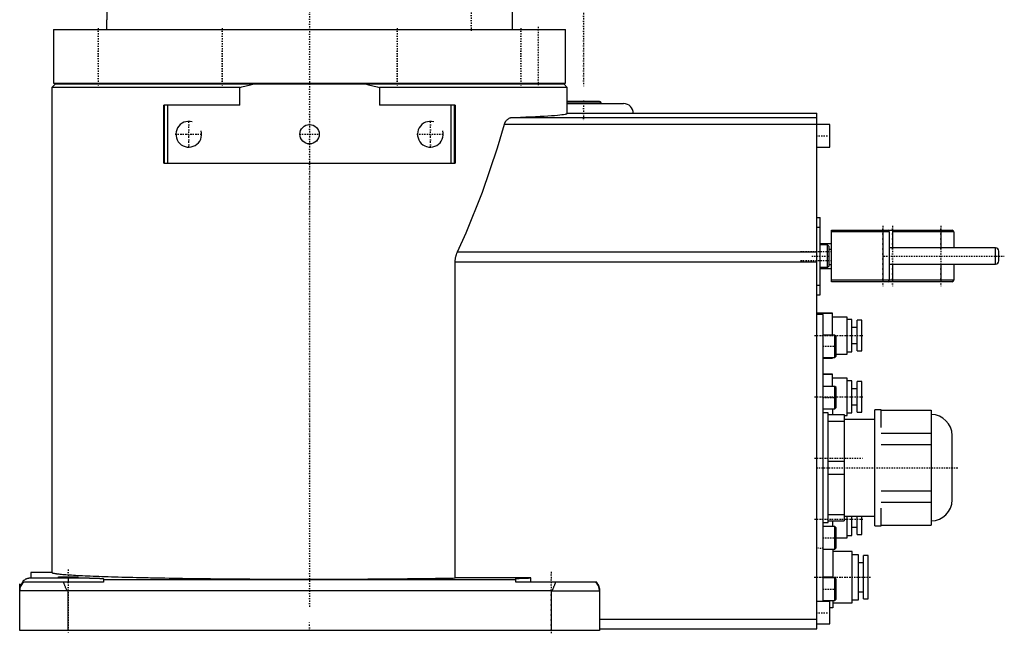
# Model space of a CAD drawing. Extents: x -565 to 216, y -1 to 791.
# Tile 1 of 7: x -90 to 216, y -1 to 190. Entities that reach past the tile are written whole.
import ezdxf

# ---------------------------------------------------------------- set-up
doc = ezdxf.new("R2010")
doc.units = 0
doc.linetypes.add('CENTER', pattern=[1.5, 0.45, -0.5, 0.05, -0.5])
for name, color, linetype in [('AM_0', 7, 'CONTINUOUS'), ('AM_10', 7, 'CONTINUOUS'), ('AM_7', 7, 'CENTER')]:
    doc.layers.add(name, color=color, linetype=linetype)

msp = doc.modelspace()

# ---------------------------------------------------------------- linework, layer by layer
at = {"layer": 'AM_0', "color": 7, "linetype": 'CONTINUOUS'}
for p, q in [((-62.97, 196), (-62.97, 189.5)), ((63, 186.5), (63, 196)), ((-79.5, 186.5), (-79.5, 169.8)), ((-79.5, 186.5), (79.5, 186.5)), ((-63, 189.5), (-63, 186.5)), ((-62.97, 189.5), (-63, 189.5)), ((79.5, 169.8), (79.5, 186.5)), ((-79, 169.5), (-80, 168.5)), ((-80, 168.5), (-80, 18)), ((-21.7, 168.5), (-80, 168.5)), ((-79.5, 169.8), (79.5, 169.8)), ((79, 169.5), (-79, 169.5)), ((-69.59, 169.8), (-69.59, 169.5)), ((-69.59, 169.8), (-69.59, 169.5)), ((-61.59, 169.5), (-61.59, 169.8)), ((-31.17, 169.8), (-31.17, 169.5)), ((-31.17, 169.8), (-31.17, 169.5)), ((-23.17, 169.5), (-23.17, 169.8)), ((-21.7, 163), (-21.7, 168.5)), ((21.7, 168.5), (21.7, 163)), ((80, 168.5), (21.7, 168.5)), ((23.17, 169.8), (23.17, 169.5)), ((23.17, 169.8), (23.17, 169.5)), ((31.17, 169.5), (31.17, 169.8)), ((61.59, 169.8), (61.59, 169.5)), ((61.59, 169.8), (61.59, 169.5)), ((69.59, 169.5), (69.59, 169.8)), ((80, 168.5), (79, 169.5)), ((80, 160.5), (80, 168.5)), ((-21.7, 163), (-45.2, 163)), ((-45.2, 145), (-45.2, 163)), ((-45, 145), (-45, 163)), ((-44, 145), (-44, 163)), ((45.2, 163), (21.7, 163)), ((44, 145), (44, 163)), ((45, 145), (45, 163)), ((45.2, 163), (45.2, 145)), ((79.99, 163.7), (90.5, 163.7)), ((90, 164.2), (80, 164.2)), ((80, 163.5), (97.5, 163.5)), ((90.5, 163.5), (90.5, 163.7)), ((62.83, 159.2), (157.5, 159.2)), ((80, 160.5), (157.5, 160.5)), ((157.5, 0.5), (157.5, 160.5)), ((60.55, 157.15), (157.5, 157.15)), ((161.5, 157), (157.5, 157)), ((161.5, 150), (161.5, 157)), ((157.5, 150), (161.5, 150)), ((-45.2, 145), (45.2, 145)), ((157.5, 128.2), (158.5, 128.2)), ((158.5, 104.2), (158.5, 128.2)), ((157.5, 125.2), (158.5, 125.2)), ((162, 108.2), (162, 124.2)), ((162, 124.2), (199.5, 124.2)), ((180, 123.7), (162, 123.7)), ((178, 124.2), (178, 108.2)), ((180, 123.7), (180, 108.7)), ((181, 124.2), (181, 118.7)), ((200, 123.7), (181, 123.7)), ((196, 124.2), (196, 118.7)), ((200, 123.7), (200, 118.7)), ((158.5, 120.11), (162, 120.11)), ((160.8, 119.7), (158.5, 119.7)), ((161.3, 119.2), (160.8, 119.7)), ((160.8, 112.7), (160.8, 119.7)), ((45.95, 117.54), (157.5, 117.54)), ((161.3, 113.2), (161.3, 119.2)), ((161.3, 118.35), (162, 118.35)), ((213, 118.7), (180, 118.7)), ((213, 113.7), (213, 118.7)), ((214, 114.7), (214, 117.7)), ((45.21, 114.38), (157.5, 114.38)), ((45.21, 16.27), (45.21, 114.38)), ((160.8, 112.7), (161.3, 113.2)), ((161.3, 113.53), (162, 113.53)), ((180, 113.7), (213, 113.7)), ((181, 113.7), (181, 108.2)), ((196, 113.7), (196, 108.2)), ((200, 113.7), (200, 108.7)), ((158.5, 112.7), (160.8, 112.7)), ((158.5, 112.29), (162, 112.29)), ((157.5, 107.2), (158.5, 107.2)), ((200, 108.7), (162, 108.7)), ((199.5, 108.2), (162, 108.2)), ((157.5, 104.2), (158.5, 104.2)), ((162.4, 98.5), (157.5, 98.5)), ((157.5, 98.49), (162.4, 98.49)), ((159.5, 98), (157.5, 98)), ((159.5, 9), (159.5, 98)), ((162.4, 91.67), (162.4, 98.5)), ((166.9, 97.27), (162.4, 97.27)), ((166.9, 85.73), (166.9, 97.27)), ((168.4, 96.51), (166.9, 96.51)), ((168.4, 86.49), (168.4, 96.51)), ((171.5, 96.25), (170, 96.25)), ((170, 86.75), (170, 96.25)), ((171.5, 86.75), (171.5, 96.25)), ((170, 94), (168.4, 94)), ((163.1, 91.67), (159.5, 91.67)), ((163.5, 91.27), (163.1, 91.67)), ((163.1, 84.67), (163.1, 91.67)), ((163.5, 85.07), (163.5, 91.27)), ((168.4, 89), (170, 89)), ((163.5, 85.73), (166.9, 85.73)), ((166.9, 86.49), (168.4, 86.49)), ((170, 86.75), (171.5, 86.75)), ((159.5, 84.67), (163.1, 84.67)), ((162.4, 84.51), (159.5, 84.51)), ((159.5, 84.5), (162.4, 84.5)), ((162.4, 84.5), (162.4, 84.67)), ((163.1, 84.67), (163.5, 85.07)), ((162.4, 79.5), (159.5, 79.5)), ((159.5, 79.49), (162.4, 79.49)), ((162.4, 75.75), (162.4, 79.5)), ((166.9, 78.27), (162.4, 78.27)), ((166.9, 66.73), (166.9, 78.27)), ((168.4, 77.51), (166.9, 77.51)), ((168.4, 67.49), (168.4, 77.51)), ((171.5, 77.25), (170, 77.25)), ((170, 67.75), (170, 77.25)), ((171.5, 67.75), (171.5, 77.25)), ((163.1, 75.75), (159.5, 75.75)), ((163.5, 75.35), (163.1, 75.75)), ((163.1, 68.75), (163.1, 75.75)), ((163.5, 69.15), (163.5, 75.35)), ((170, 75), (168.4, 75)), ((159.5, 68.75), (163.1, 68.75)), ((161, 67.5), (159.5, 67.5)), ((161, 33.5), (161, 67.5)), ((162.4, 68.75), (162.4, 67)), ((163.1, 68.75), (163.5, 69.15)), ((166.9, 67.49), (168.4, 67.49)), ((168.4, 70), (170, 70)), ((170, 67.75), (171.5, 67.75)), ((177.5, 68.5), (175.5, 68.5)), ((175.5, 32.5), (175.5, 68.5)), ((177.5, 63.01), (177.5, 68.5)), ((177.5, 68.38), (193, 68.38)), ((193, 68.38), (193, 32.62)), ((161, 67), (166, 67)), ((161, 64.98), (166, 64.98)), ((166, 67), (166, 34)), ((166, 66.73), (166.9, 66.73)), ((175.5, 65.5), (166, 65.5)), ((177.5, 61.2), (193, 61.2)), ((199.5, 40.5), (199.5, 60.5)), ((177.5, 57.68), (193, 57.68)), ((161, 52.52), (166, 52.52)), ((161, 48.48), (166, 48.48)), ((177.5, 43.32), (193, 43.32)), ((177.5, 39.8), (193, 39.8)), ((177.5, 32.5), (177.5, 37.99)), ((161, 36.02), (166, 36.02)), ((161, 34), (166, 34)), ((162.4, 34), (162.4, 32.25)), ((166, 35.5), (175.5, 35.5)), ((166.9, 28.73), (166.9, 35.5)), ((168.4, 29.49), (168.4, 35.5)), ((170, 29.75), (170, 35.5)), ((171.5, 29.75), (171.5, 35.5)), ((159.5, 33.5), (161, 33.5)), ((163.1, 32.25), (159.5, 32.25)), ((163.5, 31.85), (163.1, 32.25)), ((163.1, 25.25), (163.1, 32.25)), ((163.5, 25.65), (163.5, 31.85)), ((168.4, 32), (170, 32)), ((175.5, 32.5), (177.5, 32.5)), ((177.5, 32.62), (193, 32.62)), ((163.5, 28.73), (166.9, 28.73)), ((166.9, 29.49), (168.4, 29.49)), ((170, 29.75), (171.5, 29.75)), ((159.5, 25.25), (163.1, 25.25)), ((162.5, 25.25), (162.5, 16.33)), ((168.5, 24.49), (162.5, 24.49)), ((163.1, 25.25), (163.5, 25.65)), ((168.5, 8.51), (168.5, 24.49)), ((170.4, 23.5), (168.5, 23.5)), ((170.4, 9.5), (170.4, 23.5)), ((173.45, 23.25), (171.95, 23.25)), ((171.95, 9.75), (171.95, 23.25)), ((173.45, 9.75), (173.45, 23.25)), ((171.95, 21), (170.4, 21)), ((-86.5, 18), (-86.5, 16.32)), ((-80, 18), (-86.5, 18)), ((-86.5, 16.32), (-75, 16.32)), ((-78, 16.53), (-78, 16.59)), ((-75, 16.32), (-75, 15)), ((-72, 16.59), (-72, 16.53)), ((-64, 16.04), (-64, 15)), ((64, 15.73), (-64, 15.73)), ((68.68, 16.27), (45.21, 16.27)), ((64, 15), (64, 16.04)), ((68.68, 15), (68.68, 16.27)), ((162.5, 16.5), (159.5, 16.5)), ((163.1, 16.33), (159.5, 16.33)), ((163.5, 15.93), (163.1, 16.33)), ((163.1, 9.33), (163.1, 16.33)), ((163.5, 9.73), (163.5, 15.93)), ((-90, 0), (-90, 14.5)), ((-75.14, 12.3), (-90, 12.3)), ((-64, 15), (-89.24, 15)), ((-75.14, 12.3), (-75, 12.23)), ((-75, 0), (-75, 12.23)), ((75, 12.23), (-75, 12.23)), ((89.2, 15), (64, 15)), ((75, 12.23), (75.14, 12.3)), ((75, 12.23), (75, 0)), ((75.14, 12.3), (90, 12.3)), ((90, 12.77), (90, 0)), ((159.5, 9.33), (163.1, 9.33)), ((162.5, 9.33), (162.5, 7.01)), ((163.1, 9.33), (163.5, 9.73)), ((168.5, 9.5), (170.4, 9.5)), ((170.4, 12.01), (171.95, 12.01)), ((171.95, 9.75), (173.45, 9.75)), ((161.5, 9), (157.5, 9)), ((161.5, 2), (161.5, 9)), ((162.5, 7.01), (161.5, 7.01)), ((162.5, 8.51), (168.5, 8.51)), ((90, 3.5), (157.5, 3.5)), ((90, 0), (-90, 0)), ((90, 0.5), (157.5, 0.5)), ((157.5, 2), (161.5, 2))]:
    msp.add_line(p, q, dxfattribs=at)
for points in [[(-21.7, 168.5, 0), (-21.03, 168.68, 0), (-19.68, 169.03, 0), (-18.33, 169.35, 0), (-17.66, 169.5, 0)], [(17.66, 169.5, 0), (18.33, 169.35, 0), (19.68, 169.03, 0), (21.03, 168.68, 0), (21.7, 168.5, 0)], [(60.55, 157.15, 0), (60.55, 157.17, 0), (60.57, 157.21, 0), (60.58, 157.24, 0), (60.58, 157.26, 0), (60.59, 157.28, 0), (60.6, 157.32, 0), (60.61, 157.35, 0), (60.63, 157.39, 0), (60.64, 157.42, 0), (60.65, 157.46, 0), (60.66, 157.48, 0), (60.67, 157.49, 0), (60.68, 157.53, 0), (60.7, 157.56, 0), (60.71, 157.59, 0), (60.73, 157.63, 0), (60.74, 157.66, 0), (60.75, 157.68, 0), (60.76, 157.69, 0), (60.77, 157.73, 0), (60.79, 157.76, 0), (60.8, 157.77, 0), (60.81, 157.79, 0), (60.82, 157.82, 0), (60.84, 157.85, 0), (60.85, 157.87, 0), (60.86, 157.88, 0), (60.87, 157.91, 0), (60.89, 157.94, 0), (60.91, 157.97, 0), (60.93, 158, 0), (60.95, 158.03, 0), (60.95, 158.04, 0), (60.96, 158.05, 0), (60.98, 158.08, 0), (61, 158.11, 0), (61.07, 158.2, 0), (61.18, 158.34, 0), (61.31, 158.48, 0), (61.44, 158.61, 0), (61.51, 158.67, 0), (61.58, 158.72, 0), (61.72, 158.82, 0), (61.86, 158.92, 0), (62.01, 158.99, 0), (62.16, 159.06, 0), (62.31, 159.11, 0), (62.39, 159.14, 0), (62.46, 159.15, 0), (62.61, 159.18, 0), (62.76, 159.2, 0), (62.83, 159.2, 0)], [(62.83, 159.2, 0), (63.74, 159.23, 0), (65.49, 159.3, 0), (67.15, 159.36, 0), (67.94, 159.39, 0), (68.71, 159.43, 0), (70.18, 159.49, 0), (71.56, 159.56, 0), (72.84, 159.63, 0), (74.01, 159.7, 0), (75.09, 159.78, 0), (75.59, 159.81, 0), (76.06, 159.85, 0), (76.93, 159.92, 0), (77.69, 160, 0), (78.34, 160.08, 0), (78.89, 160.15, 0), (79.33, 160.23, 0), (79.51, 160.27, 0), (79.66, 160.31, 0), (79.88, 160.38, 0), (79.99, 160.46, 0), (80, 160.5, 0)], [(45.95, 117.54, 0), (48.6, 123.37, 0), (53.66, 135.99, 0), (58.35, 149.82, 0), (60.55, 157.15, 0)], [(45.21, 114.38, 0), (45.21, 114.47, 0), (45.22, 114.66, 0), (45.23, 114.84, 0), (45.23, 114.93, 0), (45.24, 115.02, 0), (45.26, 115.21, 0), (45.29, 115.39, 0), (45.31, 115.57, 0), (45.35, 115.75, 0), (45.39, 115.92, 0), (45.41, 116.01, 0), (45.43, 116.1, 0), (45.47, 116.27, 0), (45.53, 116.45, 0), (45.58, 116.62, 0), (45.64, 116.79, 0), (45.7, 116.96, 0), (45.73, 117.04, 0), (45.77, 117.13, 0), (45.84, 117.29, 0), (45.91, 117.46, 0), (45.95, 117.54, 0)], [(-88.99, 15.29, 0), (-88.93, 15.34, 0), (-88.82, 15.45, 0), (-88.7, 15.55, 0), (-88.64, 15.59, 0), (-88.58, 15.64, 0), (-88.45, 15.73, 0), (-88.32, 15.81, 0), (-88.19, 15.89, 0), (-88.06, 15.96, 0), (-87.92, 16.02, 0), (-87.85, 16.05, 0), (-87.78, 16.08, 0), (-87.63, 16.14, 0), (-87.48, 16.18, 0), (-87.34, 16.22, 0), (-87.19, 16.26, 0), (-87.04, 16.28, 0), (-86.96, 16.29, 0), (-86.88, 16.3, 0), (-86.73, 16.32, 0), (-86.58, 16.32, 0), (-86.5, 16.32, 0)], [(-80, 18, 0), (-80, 17.98, 0), (-79.96, 17.94, 0), (-79.9, 17.89, 0), (-79.85, 17.87, 0), (-79.8, 17.85, 0), (-79.67, 17.81, 0), (-79.51, 17.77, 0), (-79.32, 17.73, 0), (-79.09, 17.69, 0), (-78.83, 17.64, 0), (-78.69, 17.62, 0), (-78.55, 17.6, 0), (-78.22, 17.56, 0), (-77.87, 17.52, 0), (-77.49, 17.48, 0), (-77.07, 17.44, 0), (-76.62, 17.4, 0), (-76.39, 17.38, 0), (-76.15, 17.36, 0), (-75.64, 17.32, 0), (-75.1, 17.28, 0), (-74.82, 17.26, 0), (-74.53, 17.24, 0), (-73.93, 17.2, 0), (-73.3, 17.16, 0), (-72.97, 17.14, 0), (-72.64, 17.12, 0), (-71.95, 17.08, 0), (-71.24, 17.05, 0), (-70.49, 17.01, 0), (-69.71, 16.97, 0), (-68.91, 16.94, 0), (-68.5, 16.92, 0), (-68.08, 16.9, 0), (-67.22, 16.86, 0), (-66.34, 16.83, 0), (-65.42, 16.79, 0), (-64.49, 16.76, 0), (-63.52, 16.73, 0), (-63.03, 16.71, 0), (-62.53, 16.69, 0), (-61.51, 16.66, 0), (-60.47, 16.63, 0), (-59.41, 16.6, 0), (-58.32, 16.57, 0), (-57.21, 16.54, 0), (-56.64, 16.52, 0), (-56.07, 16.51, 0), (-54.91, 16.48, 0), (-53.73, 16.45, 0), (-52.53, 16.42, 0), (-51.31, 16.39, 0), (-50.06, 16.37, 0), (-49.43, 16.35, 0), (-48.8, 16.34, 0), (-47.51, 16.31, 0), (-46.21, 16.29, 0), (-44.89, 16.27, 0), (-43.55, 16.24, 0), (-42.19, 16.22, 0), (-41.5, 16.21, 0), (-40.81, 16.2, 0), (-39.42, 16.18, 0), (-38.01, 16.16, 0), (-37.3, 16.15, 0), (-36.59, 16.14, 0), (-35.15, 16.12, 0), (-33.7, 16.1, 0), (-32.97, 16.09, 0), (-32.24, 16.08, 0), (-30.76, 16.07, 0), (-29.27, 16.05, 0), (-27.76, 16.04, 0), (-26.25, 16.02, 0), (-24.72, 16.01, 0), (-23.96, 16, 0), (-23.19, 16, 0), (-21.65, 15.98, 0), (-20.09, 15.97, 0), (-18.53, 15.96, 0), (-16.96, 15.95, 0), (-15.39, 15.94, 0), (-14.6, 15.94, 0), (-13.81, 15.94, 0), (-12.22, 15.93, 0), (-10.63, 15.92, 0), (-9.03, 15.92, 0), (-7.43, 15.91, 0), (-5.83, 15.91, 0), (-5.03, 15.91, 0), (-4.22, 15.91, 0), (-2.62, 15.91, 0), (-1.01, 15.91, 0), (0.6, 15.91, 0), (2.21, 15.91, 0), (3.81, 15.91, 0), (4.62, 15.91, 0), (5.42, 15.91, 0), (7.02, 15.91, 0), (8.62, 15.92, 0), (10.22, 15.92, 0), (11.81, 15.93, 0), (13.4, 15.93, 0), (14.19, 15.94, 0), (14.99, 15.94, 0), (16.56, 15.95, 0), (18.13, 15.96, 0), (18.91, 15.96, 0), (19.7, 15.97, 0), (21.25, 15.98, 0), (22.8, 15.99, 0), (23.57, 16, 0), (24.33, 16, 0), (25.86, 16.02, 0), (27.38, 16.03, 0), (28.88, 16.05, 0), (30.38, 16.06, 0), (31.86, 16.08, 0), (32.59, 16.09, 0), (33.33, 16.1, 0), (34.78, 16.11, 0), (36.22, 16.13, 0), (37.65, 16.15, 0), (39.06, 16.17, 0), (40.46, 16.19, 0), (41.15, 16.2, 0), (41.84, 16.21, 0), (43.2, 16.24, 0), (44.54, 16.26, 0), (45.21, 16.27, 0)], [(-78, 16.59, 0), (-78, 16.59, 0), (-78, 16.59, 0), (-77.99, 16.59, 0), (-77.99, 16.59, 0), (-77.98, 16.59, 0), (-77.97, 16.6, 0), (-77.96, 16.6, 0), (-77.95, 16.6, 0), (-77.93, 16.6, 0), (-77.91, 16.61, 0), (-77.9, 16.61, 0), (-77.89, 16.61, 0), (-77.86, 16.61, 0), (-77.83, 16.61, 0), (-77.8, 16.61, 0), (-77.77, 16.62, 0), (-77.74, 16.62, 0), (-77.72, 16.62, 0), (-77.7, 16.62, 0), (-77.66, 16.62, 0), (-77.62, 16.62, 0), (-77.6, 16.63, 0), (-77.58, 16.63, 0), (-77.53, 16.63, 0), (-77.48, 16.63, 0), (-77.46, 16.63, 0), (-77.43, 16.63, 0), (-77.38, 16.63, 0), (-77.33, 16.64, 0), (-77.27, 16.64, 0), (-77.21, 16.64, 0), (-77.15, 16.64, 0), (-77.12, 16.64, 0), (-77.09, 16.64, 0), (-77.03, 16.64, 0), (-76.96, 16.65, 0), (-76.89, 16.65, 0), (-76.83, 16.65, 0), (-76.76, 16.65, 0), (-76.72, 16.65, 0), (-76.68, 16.65, 0), (-76.61, 16.65, 0), (-76.54, 16.65, 0), (-76.46, 16.65, 0), (-76.39, 16.66, 0), (-76.31, 16.66, 0), (-76.27, 16.66, 0), (-76.23, 16.66, 0), (-76.15, 16.66, 0), (-76.07, 16.66, 0), (-75.98, 16.66, 0), (-75.9, 16.66, 0), (-75.82, 16.66, 0), (-75.78, 16.66, 0), (-75.73, 16.66, 0), (-75.65, 16.66, 0), (-75.56, 16.66, 0), (-75.48, 16.66, 0), (-75.39, 16.66, 0), (-75.3, 16.66, 0), (-75.26, 16.66, 0), (-75.22, 16.66, 0), (-75.13, 16.66, 0), (-75.04, 16.66, 0), (-75, 16.66, 0), (-74.96, 16.66, 0), (-74.87, 16.66, 0), (-74.78, 16.66, 0), (-74.74, 16.66, 0), (-74.7, 16.66, 0), (-74.61, 16.66, 0), (-74.52, 16.66, 0), (-74.44, 16.66, 0), (-74.35, 16.66, 0), (-74.27, 16.66, 0), (-74.22, 16.66, 0), (-74.18, 16.66, 0), (-74.1, 16.66, 0), (-74.02, 16.66, 0), (-73.93, 16.66, 0), (-73.85, 16.66, 0), (-73.77, 16.66, 0), (-73.73, 16.66, 0), (-73.69, 16.66, 0), (-73.61, 16.66, 0), (-73.54, 16.65, 0), (-73.46, 16.65, 0), (-73.39, 16.65, 0), (-73.32, 16.65, 0), (-73.28, 16.65, 0), (-73.24, 16.65, 0), (-73.17, 16.65, 0), (-73.11, 16.65, 0), (-73.04, 16.65, 0), (-72.97, 16.64, 0), (-72.91, 16.64, 0), (-72.88, 16.64, 0), (-72.85, 16.64, 0), (-72.79, 16.64, 0), (-72.73, 16.64, 0), (-72.67, 16.64, 0), (-72.62, 16.63, 0), (-72.57, 16.63, 0), (-72.54, 16.63, 0), (-72.52, 16.63, 0), (-72.47, 16.63, 0), (-72.42, 16.63, 0), (-72.4, 16.63, 0), (-72.38, 16.62, 0), (-72.34, 16.62, 0), (-72.3, 16.62, 0), (-72.28, 16.62, 0), (-72.26, 16.62, 0), (-72.23, 16.62, 0), (-72.2, 16.61, 0), (-72.17, 16.61, 0), (-72.14, 16.61, 0), (-72.11, 16.61, 0), (-72.1, 16.61, 0), (-72.09, 16.61, 0), (-72.07, 16.6, 0), (-72.05, 16.6, 0), (-72.04, 16.6, 0), (-72.03, 16.6, 0), (-72.02, 16.59, 0), (-72.01, 16.59, 0), (-72.01, 16.59, 0), (-72, 16.59, 0), (-72, 16.59, 0), (-72, 16.59, 0)], [(-72, 16.53, 0), (-72, 16.53, 0), (-72, 16.53, 0), (-72.01, 16.53, 0), (-72.01, 16.53, 0), (-72.02, 16.53, 0), (-72.03, 16.52, 0), (-72.04, 16.52, 0), (-72.05, 16.52, 0), (-72.07, 16.52, 0), (-72.09, 16.51, 0), (-72.1, 16.51, 0), (-72.11, 16.51, 0), (-72.14, 16.51, 0), (-72.17, 16.51, 0), (-72.2, 16.51, 0), (-72.23, 16.5, 0), (-72.26, 16.5, 0), (-72.28, 16.5, 0), (-72.3, 16.5, 0), (-72.34, 16.5, 0), (-72.38, 16.5, 0), (-72.4, 16.49, 0), (-72.42, 16.49, 0), (-72.47, 16.49, 0), (-72.52, 16.49, 0), (-72.54, 16.49, 0), (-72.57, 16.49, 0), (-72.62, 16.49, 0), (-72.67, 16.48, 0), (-72.73, 16.48, 0), (-72.79, 16.48, 0), (-72.85, 16.48, 0), (-72.88, 16.48, 0), (-72.91, 16.48, 0), (-72.97, 16.48, 0), (-73.04, 16.47, 0), (-73.11, 16.47, 0), (-73.17, 16.47, 0), (-73.24, 16.47, 0), (-73.28, 16.47, 0), (-73.32, 16.47, 0), (-73.39, 16.47, 0), (-73.46, 16.47, 0), (-73.54, 16.46, 0), (-73.61, 16.46, 0), (-73.69, 16.46, 0), (-73.73, 16.46, 0), (-73.77, 16.46, 0), (-73.85, 16.46, 0), (-73.93, 16.46, 0), (-74.02, 16.46, 0), (-74.1, 16.46, 0), (-74.18, 16.46, 0), (-74.22, 16.46, 0), (-74.27, 16.46, 0), (-74.35, 16.46, 0), (-74.44, 16.46, 0), (-74.52, 16.46, 0), (-74.61, 16.46, 0), (-74.7, 16.46, 0), (-74.74, 16.46, 0), (-74.78, 16.46, 0), (-74.87, 16.46, 0), (-74.96, 16.46, 0), (-75, 16.46, 0), (-75.04, 16.46, 0), (-75.13, 16.46, 0), (-75.22, 16.46, 0), (-75.26, 16.46, 0), (-75.3, 16.46, 0), (-75.39, 16.46, 0), (-75.48, 16.46, 0), (-75.56, 16.46, 0), (-75.65, 16.46, 0), (-75.73, 16.46, 0), (-75.78, 16.46, 0), (-75.82, 16.46, 0), (-75.9, 16.46, 0), (-75.98, 16.46, 0), (-76.07, 16.46, 0), (-76.15, 16.46, 0), (-76.23, 16.46, 0), (-76.27, 16.46, 0), (-76.31, 16.46, 0), (-76.39, 16.46, 0), (-76.46, 16.46, 0), (-76.54, 16.47, 0), (-76.61, 16.47, 0), (-76.68, 16.47, 0), (-76.72, 16.47, 0), (-76.76, 16.47, 0), (-76.83, 16.47, 0), (-76.89, 16.47, 0), (-76.96, 16.47, 0), (-77.03, 16.48, 0), (-77.09, 16.48, 0), (-77.12, 16.48, 0), (-77.15, 16.48, 0), (-77.21, 16.48, 0), (-77.27, 16.48, 0), (-77.33, 16.48, 0), (-77.38, 16.49, 0), (-77.43, 16.49, 0), (-77.46, 16.49, 0), (-77.48, 16.49, 0), (-77.53, 16.49, 0), (-77.58, 16.49, 0), (-77.6, 16.49, 0), (-77.62, 16.5, 0), (-77.66, 16.5, 0), (-77.7, 16.5, 0), (-77.72, 16.5, 0), (-77.74, 16.5, 0), (-77.77, 16.5, 0), (-77.8, 16.51, 0), (-77.83, 16.51, 0), (-77.86, 16.51, 0), (-77.89, 16.51, 0), (-77.9, 16.51, 0), (-77.91, 16.51, 0), (-77.93, 16.52, 0), (-77.95, 16.52, 0), (-77.96, 16.52, 0), (-77.97, 16.52, 0), (-77.98, 16.53, 0), (-77.99, 16.53, 0), (-77.99, 16.53, 0), (-78, 16.53, 0), (-78, 16.53, 0), (-78, 16.53, 0)], [(-75, 16.32, 0), (-74.92, 16.32, 0), (-74.76, 16.32, 0), (-74.6, 16.32, 0), (-74.52, 16.32, 0), (-74.44, 16.32, 0), (-74.28, 16.32, 0), (-74.12, 16.32, 0), (-73.96, 16.32, 0), (-73.8, 16.32, 0), (-73.64, 16.32, 0), (-73.56, 16.32, 0), (-73.48, 16.32, 0), (-73.33, 16.32, 0), (-73.17, 16.32, 0), (-73.01, 16.32, 0), (-72.85, 16.32, 0), (-72.7, 16.32, 0), (-72.62, 16.32, 0), (-72.54, 16.32, 0), (-72.39, 16.32, 0), (-72.23, 16.31, 0), (-72.15, 16.31, 0), (-72.08, 16.31, 0), (-71.92, 16.31, 0), (-71.77, 16.31, 0), (-71.69, 16.31, 0), (-71.62, 16.31, 0), (-71.46, 16.31, 0), (-71.31, 16.31, 0), (-71.16, 16.31, 0), (-71.01, 16.3, 0), (-70.86, 16.3, 0), (-70.79, 16.3, 0), (-70.72, 16.3, 0), (-70.57, 16.3, 0), (-70.42, 16.3, 0), (-70.28, 16.3, 0), (-70.13, 16.29, 0), (-69.99, 16.29, 0), (-69.92, 16.29, 0), (-69.85, 16.29, 0), (-69.71, 16.29, 0), (-69.57, 16.29, 0), (-69.43, 16.28, 0), (-69.29, 16.28, 0), (-69.16, 16.28, 0), (-69.09, 16.28, 0), (-69.02, 16.28, 0), (-68.89, 16.28, 0), (-68.76, 16.27, 0), (-68.63, 16.27, 0), (-68.5, 16.27, 0), (-68.37, 16.27, 0), (-68.3, 16.26, 0), (-68.24, 16.26, 0), (-68.11, 16.26, 0), (-67.99, 16.26, 0), (-67.87, 16.26, 0), (-67.75, 16.25, 0), (-67.63, 16.25, 0), (-67.57, 16.25, 0), (-67.51, 16.25, 0), (-67.39, 16.24, 0), (-67.28, 16.24, 0), (-67.22, 16.24, 0), (-67.17, 16.24, 0), (-67.05, 16.24, 0), (-66.94, 16.23, 0), (-66.89, 16.23, 0), (-66.84, 16.23, 0), (-66.73, 16.23, 0), (-66.63, 16.22, 0), (-66.52, 16.22, 0), (-66.42, 16.22, 0), (-66.32, 16.21, 0), (-66.27, 16.21, 0), (-66.22, 16.21, 0), (-66.13, 16.21, 0), (-66.04, 16.2, 0), (-65.94, 16.2, 0), (-65.85, 16.2, 0), (-65.77, 16.19, 0), (-65.72, 16.19, 0), (-65.68, 16.19, 0), (-65.6, 16.19, 0), (-65.51, 16.18, 0), (-65.43, 16.18, 0), (-65.36, 16.17, 0), (-65.28, 16.17, 0), (-65.24, 16.17, 0), (-65.21, 16.17, 0), (-65.13, 16.16, 0), (-65.06, 16.16, 0), (-65, 16.16, 0), (-64.93, 16.15, 0), (-64.87, 16.15, 0), (-64.84, 16.15, 0), (-64.81, 16.14, 0), (-64.75, 16.14, 0), (-64.69, 16.14, 0), (-64.64, 16.13, 0), (-64.58, 16.13, 0), (-64.53, 16.12, 0), (-64.51, 16.12, 0), (-64.49, 16.12, 0), (-64.44, 16.12, 0), (-64.4, 16.11, 0), (-64.37, 16.11, 0), (-64.35, 16.11, 0), (-64.32, 16.1, 0), (-64.28, 16.1, 0), (-64.26, 16.1, 0), (-64.24, 16.1, 0), (-64.21, 16.09, 0), (-64.18, 16.09, 0), (-64.15, 16.08, 0), (-64.13, 16.08, 0), (-64.1, 16.08, 0), (-64.09, 16.07, 0), (-64.08, 16.07, 0), (-64.07, 16.07, 0), (-64.05, 16.06, 0), (-64.04, 16.06, 0), (-64.02, 16.05, 0), (-64.01, 16.05, 0), (-64.01, 16.05, 0), (-64.01, 16.05, 0), (-64, 16.04, 0), (-64, 16.04, 0), (-64, 16.04, 0)], [(64, 16.04, 0), (64, 16.04, 0), (64.04, 16.06, 0), (64.1, 16.07, 0), (64.14, 16.08, 0), (64.19, 16.09, 0), (64.31, 16.1, 0), (64.47, 16.12, 0), (64.65, 16.13, 0), (64.87, 16.15, 0), (65.11, 16.16, 0), (65.24, 16.17, 0), (65.38, 16.18, 0), (65.67, 16.19, 0), (66, 16.2, 0), (66.35, 16.21, 0), (66.72, 16.23, 0), (67.12, 16.24, 0), (67.32, 16.24, 0), (67.54, 16.25, 0), (67.98, 16.26, 0), (68.44, 16.27, 0), (68.68, 16.27, 0)], [(-90, 12.53, 0), (-90, 12.61, 0), (-89.99, 12.76, 0), (-89.98, 12.91, 0), (-89.97, 12.99, 0), (-89.96, 13.06, 0), (-89.93, 13.21, 0), (-89.9, 13.36, 0), (-89.86, 13.51, 0), (-89.82, 13.65, 0), (-89.76, 13.8, 0), (-89.74, 13.87, 0), (-89.71, 13.94, 0), (-89.64, 14.08, 0), (-89.57, 14.21, 0), (-89.5, 14.34, 0), (-89.42, 14.47, 0), (-89.33, 14.6, 0), (-89.28, 14.66, 0), (-89.24, 14.72, 0), (-89.14, 14.83, 0), (-89.04, 14.95, 0), (-88.99, 15, 0)], [(-76.51, 15, 0), (-76.47, 14.94, 0), (-76.39, 14.8, 0), (-76.32, 14.66, 0), (-76.28, 14.58, 0), (-76.25, 14.5, 0), (-76.18, 14.33, 0), (-76.11, 14.15, 0), (-76.04, 13.97, 0), (-75.97, 13.79, 0), (-75.9, 13.6, 0), (-75.86, 13.51, 0), (-75.83, 13.42, 0), (-75.75, 13.24, 0), (-75.68, 13.07, 0), (-75.61, 12.9, 0), (-75.53, 12.76, 0), (-75.48, 12.68, 0), (-75.47, 12.66, 0), (-75.46, 12.64, 0), (-75.45, 12.63, 0), (-75.45, 12.62, 0), (-75.43, 12.6, 0), (-75.42, 12.58, 0), (-75.41, 12.57, 0), (-75.41, 12.56, 0), (-75.39, 12.54, 0), (-75.38, 12.52, 0), (-75.37, 12.51, 0), (-75.37, 12.5, 0), (-75.35, 12.49, 0), (-75.34, 12.47, 0), (-75.33, 12.45, 0), (-75.31, 12.44, 0), (-75.3, 12.42, 0), (-75.29, 12.41, 0), (-75.28, 12.41, 0), (-75.27, 12.39, 0), (-75.25, 12.38, 0), (-75.24, 12.36, 0), (-75.22, 12.35, 0), (-75.2, 12.34, 0), (-75.19, 12.33, 0), (-75.18, 12.33, 0), (-75.17, 12.31, 0), (-75.15, 12.3, 0), (-75.14, 12.3, 0)], [(75.14, 12.3, 0), (75.15, 12.3, 0), (75.16, 12.31, 0), (75.18, 12.32, 0), (75.19, 12.33, 0), (75.2, 12.34, 0), (75.21, 12.35, 0), (75.23, 12.36, 0), (75.25, 12.37, 0), (75.26, 12.39, 0), (75.27, 12.4, 0), (75.28, 12.41, 0), (75.29, 12.41, 0), (75.3, 12.43, 0), (75.32, 12.44, 0), (75.33, 12.46, 0), (75.34, 12.47, 0), (75.36, 12.49, 0), (75.36, 12.5, 0), (75.37, 12.51, 0), (75.38, 12.53, 0), (75.4, 12.54, 0), (75.4, 12.55, 0), (75.41, 12.56, 0), (75.42, 12.58, 0), (75.44, 12.6, 0), (75.44, 12.61, 0), (75.45, 12.62, 0), (75.46, 12.64, 0), (75.48, 12.66, 0), (75.49, 12.69, 0), (75.5, 12.71, 0), (75.52, 12.73, 0), (75.52, 12.74, 0), (75.53, 12.76, 0), (75.54, 12.78, 0), (75.55, 12.8, 0), (75.6, 12.89, 0), (75.67, 13.05, 0), (75.75, 13.23, 0), (75.82, 13.41, 0), (75.86, 13.5, 0), (75.89, 13.59, 0), (75.96, 13.78, 0), (76.03, 13.96, 0), (76.1, 14.14, 0), (76.17, 14.32, 0), (76.25, 14.49, 0), (76.28, 14.57, 0), (76.32, 14.65, 0), (76.39, 14.8, 0), (76.47, 14.94, 0), (76.51, 15, 0)], [(88.99, 15, 0), (89.04, 14.95, 0), (89.14, 14.83, 0), (89.24, 14.72, 0), (89.28, 14.66, 0), (89.33, 14.6, 0), (89.42, 14.47, 0), (89.5, 14.34, 0), (89.57, 14.21, 0), (89.64, 14.08, 0), (89.71, 13.94, 0), (89.74, 13.87, 0), (89.76, 13.8, 0), (89.82, 13.65, 0), (89.86, 13.51, 0), (89.9, 13.36, 0), (89.93, 13.21, 0), (89.96, 13.06, 0), (89.97, 12.99, 0), (89.98, 12.91, 0), (89.99, 12.76, 0), (90, 12.61, 0), (90, 12.53, 0)]]:
    msp.add_polyline3d(points, dxfattribs=at)
msp.add_circle((0, 154), 3, dxfattribs=at)
for centre, radius, start, end in [((90, 163.7), 0.5, 0, 90), ((97.5, 160.5), 3, 0, 90), ((179.5, 123.7), 0.5, 0, 90), ((199.5, 123.7), 0.5, 0, 90), ((213, 117.7), 1, 0, 90), ((213, 114.7), 1, 270, 0), ((179.5, 108.7), 0.5, 270, 0), ((199.5, 108.7), 0.5, 270, 0), ((193, 60.5), 6.5, 0, 90), ((193, 40.5), 6.5, 270, 0), ((-86.5, 12.3), 3.5, 129.5177, 180), ((86.5, 12.3), 3.5, 0, 50.4823)]:
    msp.add_arc(centre, radius, start, end, dxfattribs=at)
at = {"layer": 'AM_10', "color": 7, "linetype": 'CONTINUOUS'}
for centre in [(-37.5, 154), (37.5, 154)]:
    msp.add_arc(centre, 4, 75, 15, dxfattribs=at)
at = {"layer": 'AM_7', "color": 4, "linetype": 'CENTER'}
for p, q in [((0, 201.51), (0, 7.27)), ((85, 197.84), (85, 168.47)), ((50.2, 194.9), (50.2, 186.1)), ((-65.6, 186.93), (-65.6, 177.57)), ((-65.6, 186.93), (-65.6, 177.57)), ((-27.17, 186.93), (-27.17, 169)), ((-27.17, 186.93), (-27.17, 177.57)), ((27.17, 186.93), (27.17, 169)), ((27.17, 186.93), (27.17, 177.57)), ((65.6, 186.93), (65.6, 177.57)), ((65.6, 186.93), (65.6, 177.57)), ((71, 187.34), (71, 168.97)), ((-65.59, 180), (-65.59, 169)), ((-65.59, 180), (-65.59, 169)), ((-27.17, 180), (-27.17, 169)), ((27.17, 180), (27.17, 169)), ((65.59, 180), (65.59, 169)), ((65.59, 180), (65.59, 169)), ((85, 164.49), (85, 158.22)), ((-37.5, 149.8), (-37.5, 158.2)), ((37.5, 149.8), (37.5, 158.2)), ((-41.7, 154), (-33.3, 154)), ((-3.15, 154), (3.15, 154)), ((33.3, 154), (41.7, 154)), ((157.3, 153.5), (161.7, 153.5)), ((178, 125.55), (178, 106.85)), ((181, 125.55), (181, 106.85)), ((196, 125.55), (196, 106.85)), ((152.44, 117.62), (162.56, 117.62)), ((155.93, 116.2), (161.44, 116.2)), ((178.3, 116.2), (215.7, 116.2)), ((152.44, 114.78), (162.56, 114.78)), ((156.8, 91.5), (172.2, 91.5)), ((159.3, 88.17), (163.7, 88.17)), ((156.8, 72.5), (172.2, 72.5)), ((159.3, 72.25), (163.7, 72.25)), ((156.8, 53.5), (172.2, 53.5)), ((157.4, 50.5), (201.5, 50.5)), ((156.8, 34.5), (172.2, 34.5)), ((159.3, 28.75), (163.7, 28.75)), ((159.58, 25.5), (157.83, 25.5)), ((-75, 18.9), (-75, -0.9)), ((75, 18.16), (75, -0.86)), ((156.7, 16.5), (174.25, 16.5)), ((159.3, 12.83), (163.7, 12.83)), ((157.3, 5.5), (161.7, 5.5)), ((0, -0.12), (0, 2.62))]:
    msp.add_line(p, q, dxfattribs=at)

doc.saveas('drawing.dxf')
